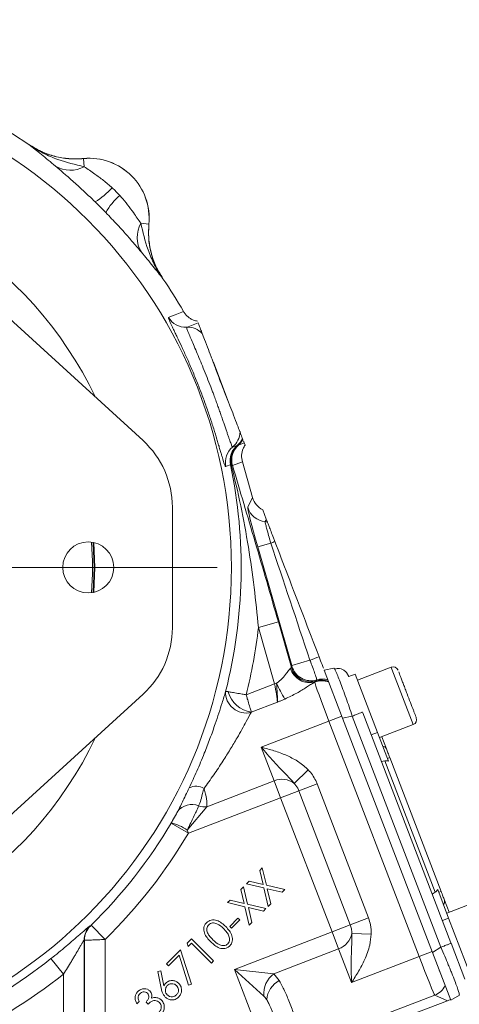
# Model space of a CAD drawing. Header units: inches. Extents: x 0.3 to 33.9, y 0.2 to 21.6.
# Tile 5 of 25: x 8.8 to 11.4, y 7.8 to 13.7. Entities that reach past the tile are written whole.
import ezdxf

# ---------------------------------------------------------------- set-up
doc = ezdxf.new("R2010")
doc.units = ezdxf.units.IN
doc.header["$MEASUREMENT"] = 0
doc.layers.add('SLD-0', color=7, linetype='Continuous', lineweight=15)
doc.styles.add('SLDTEXTSTYLE0', font='TXT', dxfattribs={"width": 0.75})
doc.dimstyles.new('SLDDIMSTYLE0', dxfattribs={"dimtxt": 0.25, "dimasz": 0.13, "dimexe": 0, "dimexo": 0.0625, "dimgap": 0.0625, "dimtad": 0, "dimtih": 1, "dimtoh": 1, "dimrnd": 1e-09, "dimzin": 12, "dimdsep": 46, "dimtxsty": 'SLDTEXTSTYLE0', "dimsah": 1, "dimcen": 0.09, "dimadec": 0, "dimazin": 3, "dimtfac": 1, "dimtofl": 0, "dimtmove": 0, "dimatfit": 3, "dimfxl": 1, "dimfrac": 2, "dimtolj": 1, "dimtzin": 12, "dimarcsym": 0})

# ---------------------------------------------------------------- blocks, each defined once
blk = doc.blocks.new('_D_2')
at = {"layer": 'SLD-0'}
for p, q in [((8.347, 9.807), (8.347, 15.7038)), ((11.7038, 8.1972), (11.7038, 15.7038)), ((8.347, 15.5788), (9.4067, 15.5788)), ((9.5463, 15.6156), (9.4956, 15.6156)), ((9.4956, 15.6156), (9.4956, 15.2188)), ((10.5045, 15.6156), (10.5553, 15.6156)), ((10.5553, 15.6156), (10.5553, 15.2188)), ((11.7038, 15.5788), (10.6441, 15.5788)), ((9.4956, 15.2188), (9.5463, 15.2188)), ((10.5553, 15.2188), (10.5045, 15.2188))]:
    blk.add_line(p, q, dxfattribs=at)
for points in [[(8.347, 15.5788), (8.477, 15.5588), (8.477, 15.5988)], [(11.7038, 15.5788), (11.5738, 15.5988), (11.5738, 15.5588)]]:
    blk.add_solid(points, dxfattribs=at)
at = {"layer": 'SLD-0', "char_height": 0.25, "attachment_point": 1, "style": 'SLDTEXTSTYLE0'}
for s, insert in [('3.36', (9.6006, 15.9887, -2.3339)), ('85.26', (9.6098, 15.541, -2.3339))]:
    blk.add_mtext(s, dxfattribs=dict(at, insert=insert))
blk = doc.blocks.new('SW_CENTERMARKSYMBOL_0')
at = {"layer": 'SLD-0', "color": 0}
for p, q in [((0, 1), (0, 2.8701)), ((0, 0), (0, 0.5)), ((-1, 0), (-2.8701, 0)), ((0, 0), (-0.5, 0)), ((0, 0), (0, -0.5)), ((0, 0), (0.5, 0)), ((1, 0), (2.8701, 0)), ((0, -1), (0, -2.8701))]:
    blk.add_line(p, q, dxfattribs=at)
blk = doc.blocks.new('SW_CENTERMARKSYMBOL_1')
at = {"layer": 'SLD-0', "color": 0}
for p, q in [((0, 1), (0, 2.635)), ((0, 0), (0, 0.5)), ((-1, 0), (-2.635, 0)), ((0, 0), (-0.5, 0)), ((0, 0), (0, -0.5)), ((0, 0), (0.5, 0)), ((1, 0), (2.635, 0)), ((0, -1), (0, -2.635))]:
    blk.add_line(p, q, dxfattribs=at)

msp = doc.modelspace()

# ---------------------------------------------------------------- linework, layer by layer
at = {"color": 7, "linetype": 'Continuous', "lineweight": 15}
for p, q in [((8.8331, 12.9953), (8.8332, 12.9956)), ((9.1626, 12.911), (9.1625, 12.9107)), ((9.1672, 12.862), (9.1625, 12.9107)), ((9.5074, 12.5218), (9.5561, 12.5171)), ((9.5561, 12.5171), (9.5564, 12.5171)), ((9.6411, 12.1878), (9.6408, 12.1877)), ((9.521, 11.2142), (8.5768, 12.0749)), ((9.7647, 11.9911), (9.7647, 11.9911)), ((10.0359, 11.4458), (9.9463, 11.6793)), ((10.13, 11.2008), (10.0959, 11.1877)), ((10.1219, 11.2219), (10.1223, 11.2209)), ((10.125, 11.2138), (10.13, 11.2008)), ((10.135, 11.1877), (10.13, 11.2008)), ((10.0959, 11.1877), (10.0899, 11.1865)), ((10.1189, 11.0872), (10.0598, 11.0645)), ((10.1806, 10.8721), (10.1189, 11.0872)), ((10.1189, 11.0872), (10.1189, 11.0872)), ((10.0526, 11.0702), (10.0478, 11.0692)), ((10.0598, 11.0645), (10.0526, 11.0702)), ((10.1516, 10.8141), (10.1806, 10.8721)), ((9.6974, 10.0884), (9.6974, 10.8148)), ((10.2632, 10.742), (10.2417, 10.7981)), ((10.2117, 10.5748), (10.2904, 10.5974)), ((10.4161, 9.8619), (10.2117, 10.5748)), ((10.3358, 10.1243), (10.2157, 10.0899)), ((10.3128, 9.7514), (10.2157, 10.0899)), ((10.3358, 10.1243), (10.4142, 9.8508)), ((10.4161, 9.8619), (10.5262, 9.8935)), ((10.4142, 9.8508), (10.4173, 9.857)), ((10.4173, 9.857), (10.4161, 9.8619)), ((10.6115, 9.8348), (10.6702, 9.8462)), ((10.7223, 9.5461), (10.6115, 9.8348)), ((11.0153, 9.8516), (10.8118, 9.7735)), ((10.7461, 9.8197), (10.7601, 9.7964)), ((10.7974, 9.8108), (10.7601, 9.7965)), ((10.7974, 9.8108), (10.9325, 9.4589)), ((10.1418, 9.6858), (10.3128, 9.7514)), ((10.3252, 9.755), (10.3128, 9.7514)), ((10.5545, 9.7615), (10.5579, 9.7638)), ((10.5579, 9.7638), (10.564, 9.769)), ((8.5768, 8.8283), (9.521, 9.689)), ((10.3298, 9.6415), (10.1729, 9.5813)), ((10.6399, 9.5276), (10.7179, 9.5575)), ((10.7223, 9.5461), (10.781, 9.5575)), ((10.7223, 9.5461), (11.2633, 8.1368)), ((10.781, 9.5575), (11.3145, 8.1676)), ((10.8439, 9.5781), (11.3751, 8.1944)), ((10.6399, 9.5276), (10.2325, 9.3712)), ((11.1836, 8.1112), (10.6399, 9.5276)), ((10.9444, 9.4281), (11.1479, 9.5062)), ((10.9325, 9.4589), (10.8952, 9.4445)), ((10.9325, 9.4589), (10.9987, 9.2865)), ((10.9584, 9.4335), (10.986, 9.3614)), ((10.3104, 9.1682), (10.2325, 9.3712)), ((10.9923, 9.3032), (11.0063, 9.3086)), ((11.0063, 9.3086), (11.3154, 8.5034)), ((10.9564, 9.2852), (10.9767, 9.2888)), ((10.9767, 9.2888), (11.2802, 8.4982)), ((10.4316, 9.1525), (10.5154, 9.2343)), ((9.905, 9.0125), (10.3104, 9.1682)), ((10.3494, 9.0667), (10.3104, 9.1682)), ((10.4589, 9.1087), (10.5685, 9.1508)), ((10.5685, 9.1508), (10.8784, 8.3434)), ((10.3494, 9.0667), (9.7938, 8.8534)), ((10.4589, 9.1087), (10.3494, 9.0667)), ((10.6593, 8.2593), (10.3494, 9.0667)), ((10.7688, 8.3014), (10.4589, 9.1087)), ((9.905, 9.0125), (9.7876, 8.8724)), ((9.6906, 8.9145), (9.6912, 8.9156)), ((9.6906, 8.9145), (9.7938, 8.8534)), ((9.7876, 8.8724), (9.7938, 8.8534)), ((10.2236, 8.6288), (10.239, 8.6441)), ((10.2434, 8.5448), (10.2236, 8.6288)), ((10.239, 8.6441), (10.2638, 8.5401)), ((10.1099, 8.5151), (10.1253, 8.5305)), ((10.1253, 8.5305), (10.1502, 8.4264)), ((10.1441, 8.5493), (10.1597, 8.5649)), ((10.2481, 8.5244), (10.1441, 8.5493)), ((10.1597, 8.5649), (10.2434, 8.5448)), ((10.2638, 8.5401), (10.3746, 8.5138)), ((10.1297, 8.4311), (10.1099, 8.5151)), ((10.2742, 8.4134), (10.2481, 8.5244)), ((10.2687, 8.5194), (10.2898, 8.429)), ((10.359, 8.4982), (10.2687, 8.5194)), ((10.3746, 8.5138), (10.359, 8.4982)), ((11.2626, 8.4873), (11.2802, 8.4982)), ((11.295, 8.5147), (11.3611, 8.3423)), ((11.3154, 8.5034), (11.3014, 8.498)), ((10.0305, 8.4356), (10.046, 8.4512)), ((10.1344, 8.4107), (10.0305, 8.4356)), ((10.046, 8.4512), (10.1297, 8.4311)), ((10.1606, 8.2998), (10.1344, 8.4107)), ((10.1502, 8.4264), (10.2609, 8.4001)), ((10.2898, 8.429), (10.2742, 8.4134)), ((11.3357, 8.4506), (11.3633, 8.3785)), ((11.5528, 8.4513), (11.3493, 8.3731)), ((10.2454, 8.3846), (10.155, 8.4058)), ((10.155, 8.4058), (10.1761, 8.3153)), ((10.2609, 8.4001), (10.2454, 8.3846)), ((9.2024, 8.2958), (9.2037, 8.2952)), ((9.2085, 8.2996), (9.2925, 8.214)), ((10.0427, 8.2929), (10.0924, 8.3426)), ((10.0537, 8.2819), (10.0427, 8.2929)), ((10.1034, 8.3316), (10.0537, 8.2819)), ((10.0924, 8.3426), (10.1034, 8.3316)), ((10.1761, 8.3153), (10.1606, 8.2998)), ((10.7688, 8.3014), (10.6593, 8.2593)), ((10.7688, 8.3014), (10.8784, 8.3434)), ((11.3611, 8.3423), (11.3238, 8.328)), ((11.3611, 8.3423), (11.4962, 7.9904)), ((10.0711, 8.0335), (10.6593, 8.2593)), ((10.6982, 8.1578), (10.6593, 8.2593)), ((10.7778, 8.2506), (10.8948, 8.2459)), ((9.1662, 8.21), (9.1662, 6.7531)), ((9.1676, 8.2094), (9.1662, 8.21)), ((9.1676, 6.7541), (9.1676, 8.2094)), ((9.2925, 8.214), (9.2925, 6.7541)), ((9.7869, 8.1921), (9.813, 8.2182)), ((9.7919, 8.1711), (9.7869, 8.1921)), ((9.8128, 8.192), (9.7919, 8.1711)), ((9.9328, 8.072), (9.8128, 8.192)), ((9.813, 8.2182), (9.946, 8.0852)), ((11.3763, 8.1913), (11.4589, 7.976)), ((9.6626, 8.0677), (9.7469, 8.1521)), ((9.7389, 8.1189), (9.6751, 8.0552)), ((9.7956, 7.9393), (9.7389, 8.1189)), ((9.7469, 8.1521), (9.8121, 7.9446)), ((10.6982, 8.1578), (10.309, 8.0084)), ((10.7762, 7.9548), (10.6982, 8.1578)), ((11.1836, 8.1112), (11.2616, 8.1411)), ((11.2633, 8.1368), (11.3145, 8.1676)), ((11.3741, 7.8482), (11.2633, 8.1368)), ((8.9667, 8.099), (9.0413, 8.0051)), ((9.6751, 8.0552), (9.6626, 8.0677)), ((9.946, 8.0852), (9.9328, 8.072)), ((10.7762, 7.9548), (11.1836, 8.1112)), ((9.0413, 6.7436), (9.0413, 8.0051)), ((9.6105, 8.0224), (9.6286, 8.0261)), ((9.6304, 7.9218), (9.6105, 8.0224)), ((9.6286, 8.0261), (9.6471, 7.9358)), ((10.249, 7.8736), (10.0711, 8.0335)), ((10.3049, 7.4245), (10.0711, 8.0335)), ((10.0711, 8.0335), (10.309, 8.0084)), ((10.309, 8.0084), (10.3409, 7.9678)), ((11.3033, 8.0234), (11.3064, 8.0246)), ((9.8121, 7.9446), (9.7956, 7.9393)), ((11.2772, 7.8795), (10.8838, 7.7285)), ((11.3538, 7.8454), (11.2772, 7.8795)), ((11.3741, 7.8482), (11.4254, 7.879)), ((11.4253, 7.8852), (11.4254, 7.879)), ((9.4979, 7.8414), (9.4843, 7.8279)), ((9.5513, 7.8258), (9.5392, 7.838)), ((11.1222, 7.7565), (11.3538, 7.8454))]:
    msp.add_line(p, q, dxfattribs=at)
at = {"color": 8, "linetype": 'Continuous', "lineweight": 15}
for p, q in [((9.2207, 10.6022), (9.2261, 10.4516)), ((9.2309, 10.4516), (9.2256, 10.6011)), ((9.2261, 10.4516), (9.2207, 10.301)), ((9.2256, 10.302), (9.2309, 10.4516)), ((11.0197, 9.8402), (11.0153, 9.8516)), ((11.1479, 9.5062), (11.0197, 9.8402))]:
    msp.add_line(p, q, dxfattribs=at)
at = {"color": 7, "linetype": 'Continuous', "lineweight": 15, "flags": 128}
for points in [[(9.6743, 11.9558), (9.6822, 11.9589), (9.7138, 11.9712), (9.7647, 11.9911)], [(9.784, 11.8964), (9.7918, 11.8994), (9.8233, 11.9116), (9.8528, 11.923)], [(10.0893, 11.1868), (10.0814, 11.1838), (10.0606, 11.1758)], [(10.0478, 11.0692), (10.0398, 11.0662), (10.0188, 11.0583)]]:
    msp.add_lwpolyline(points, dxfattribs=at)
at = {"color": 7, "linetype": 'Continuous', "lineweight": 15}
for centre, radius in [((7.097, 10.4516), 2.9561), ((9.191, 10.4516), 0.1535)]:
    msp.add_circle(centre, radius, dxfattribs=at)
for centre, radius, start, end in [((7.097, 10.4516), 3.08, 55.68866, 124.31134), ((9.197, 12.5516), 0.3607, 354.51489, 95.48511), ((9.197, 12.5516), 0.361, 354.52223, 95.47777), ((9.0835, 13.0124), 0.1722, 238.54601, 299.09696), ((9.0131, 13.0222), 0.4311, 300.49936, 318.25232), ((9.6676, 12.3677), 0.4311, 131.74768, 149.50064), ((9.6579, 12.4381), 0.1722, 150.90304, 211.45399), ((7.097, 10.4516), 3.08, 29.98951, 34.31134), ((9.7779, 12.0162), 0.12, 210.249, 272.87855), ((9.79, 11.7766), 0.12, 43.21134, 92.8827), ((9.9849, 11.2689), 0.12, 309.1173, 358.78866), ((9.157, 10.8148), 0.5404, 360, 47.64894), ((10.0135, 11.2797), 0.1199, 309.21304, 333.15031), ((10.0138, 11.2799), 0.1205, 309.1711, 332.67567), ((10.0167, 11.2778), 0.1199, 311.32986, 331.67905), ((10.1363, 11.0827), 0.12, 129.12145, 191.751), ((10.1652, 11.0938), 0.12, 129.22201, 191.84203), ((10.1683, 11.0972), 0.1188, 131.26663, 193.13557), ((10.1752, 11.0976), 0.12, 131.33939, 196.01517), ((7.097, 10.4516), 3.0147, 345.6908, 11.82155), ((10.267, 10.8474), 0.1201, 196.09254, 265.05067), ((10.2463, 10.608), 0.1201, 78.91028, 85.05528), ((7.097, 10.4516), 2.1191, 355.8802, 4.1198), ((9.189, 13.3784), 2.9912, 291.60605, 292.11315), ((9.157, 10.0884), 0.5404, 312.35106, 360), ((7.097, 10.4516), 3.1396, 345.88174, 353.38419), ((1.1178, 34.3859), 26.2373, 291.01358, 291.14151), ((10.5238, 9.8781), 0.1193, 195.79861, 286.60861), ((10.5296, 9.8841), 0.1201, 196.09232, 286.64541), ((10.5327, 9.8903), 0.1201, 196.09234, 286.5435), ((11.0268, 9.8218), 0.032, 21, 111), ((10.5984, 9.654), 0.1201, 71.13229, 106.65746), ((10.6011, 9.6601), 0.1201, 73.97663, 106.55614), ((10.9589, 10.0263), 0.6893, 203.17767, 212.0691), ((10.5973, 9.6489), 0.1205, 69.48445, 110.81861), ((10.5973, 9.6503), 0.1201, 69.6509, 109.14293), ((10.1416, 9.6998), 0.1236, 176.87311, 284.04323), ((10.1956, 9.7462), 0.1665, 194.53899, 262.18954), ((11.1364, 9.5361), 0.032, 291, 21), ((10.9611, 9.35), 0.0274, 24.59171, 84.20844), ((9.8399, 9.0431), 0.0929, 58.72936, 116.03549), ((10.3574, 9.0548), 0.1227, 52.76509, 112.50066), ((9.8136, 8.9209), 0.1053, 66.38124, 143.15773), ((9.8913, 9.1277), 0.116, 252.15767, 276.77717), ((7.097, 10.4516), 3.0148, 314.45642, 329.34743), ((9.6258, 8.6407), 0.2826, 55.06819, 76.60235), ((7.097, 10.4516), 3.1348, 314.45642, 329.34743), ((11.3095, 8.4424), 0.0274, 317.79156, 17.40829), ((9.2863, 8.2099), 0.1201, 134.35163, 179.96957), ((9.2877, 8.2093), 0.1201, 134.36203, 179.96958), ((10.6573, 8.2735), 0.1227, 289.49934, 349.23491), ((7.097, 10.4516), 3.0051, 280.42964, 308.47505), ((7.097, 10.4516), 3.125, 280.42964, 308.47505), ((10.3946, 7.8895), 0.1465, 125.75158, 186.24842), ((10.4133, 7.8381), 0.1486, 119.15676, 174.47758), ((11.234, 7.9915), 0.1201, 291.07718, 332.40578)]:
    msp.add_arc(centre, radius, start, end, dxfattribs=at)
at = {"color": 8, "linetype": 'Continuous', "lineweight": 15}
for start, end in [(25.58631, 154.41369), (205.58631, 334.41369)]:
    msp.add_arc((7.097, 10.4516), 2.3701, start, end, dxfattribs=at)
at = {"color": 7, "linetype": 'Continuous', "lineweight": 15}
for centre, major_axis, ratio, start_param, end_param in [((10.296, 10.9053), (0.0536, 0.1075), 0.998667, 2.313226, 3.135775), ((10.2197, 10.5779), (-0.0678, 0.2364), 0.034788, 0.037954, 1.573844), ((9.5066, 9.3221), (1.6238, 3.4426), 0.022792, 5.143714, 5.148273), ((10.5915, 9.6851), (-0.8719, 2.6055), 0.001529, 4.791942, 5.069611), ((10.3, 9.7961), (0.1142, 0.0552), 0.066735, 5.948058, 6.236783), ((10.3981, 9.6204), (1.6238, 3.4426), 0.022792, 4.766336, 4.768116), ((10.3046, 9.7483), (-0.0243, 0.1246), 0.068016, 3.669468, 4.724347), ((10.6441, 9.5292), (-0.0896, 0.2334), 0.018159, 0.088281, 1.570796), ((10.9861, 9.2441), (-0.0164, 0.0428), 0.916331, 5.584963, 6.108652), ((11.2572, 8.5378), (-0.0164, 0.0428), 0.916331, 3.316126, 3.839815), ((11.1878, 8.1128), (-0.0896, 0.2334), 0.018159, 1.570796, 3.106686), ((11.3107, 7.9574), (0.1098, -0.0489), 0.998783, 5.498396, 5.665141)]:
    msp.add_ellipse(centre, major_axis=major_axis, ratio=ratio, start_param=start_param, end_param=end_param, dxfattribs=at)
for points, knots in [([(8.9937, 12.8656), (8.9648, 12.8896), (8.9213, 12.926), (8.8708, 12.9661), (8.8458, 12.9856), (8.8332, 12.9952), (8.8331, 12.9953)], [0, 0, 0, 0, 0.493398, 0.745029, 0.997453, 1, 1, 1, 1]), ([(8.8331, 12.9953), (8.8333, 12.9952), (8.861, 12.9758), (8.9177, 12.9421), (9.0293, 12.8946), (9.1136, 12.8747), (9.1672, 12.862)], [0, 0, 0, 0, 0.00233, 0.278135, 0.541057, 1, 1, 1, 1]), ([(8.8331, 12.9953), (8.8345, 12.9944), (8.8587, 12.9779), (8.9096, 12.9498), (8.9897, 12.9219), (9.0753, 12.9067), (9.1332, 12.9093), (9.1625, 12.9107)], [0, 0, 0, 0, 0.014322, 0.253699, 0.500028, 0.74622, 1, 1, 1, 1]), ([(8.8332, 12.9956), (8.8575, 12.9807), (8.9069, 12.9505), (8.9891, 12.9225), (9.0753, 12.907), (9.1332, 12.9096), (9.1626, 12.911)], [0, 0, 0, 0, 0.246215, 0.500001, 0.746214, 1, 1, 1, 1]), ([(9.2319, 12.6507), (9.2272, 12.6553), (9.201, 12.6808), (9.1522, 12.7267), (9.0917, 12.7812), (9.0373, 12.8286), (9.0083, 12.8531), (8.9937, 12.8656)], [0, 0, 0, 0, 0.054789, 0.306864, 0.566571, 0.779999, 1, 1, 1, 1]), ([(9.1672, 12.862), (9.1878, 12.8478), (9.2237, 12.8231), (9.2835, 12.7797), (9.3175, 12.7501), (9.3347, 12.7351)], [0, 0, 0, 0, 0.398876, 0.694912, 1, 1, 1, 1]), ([(9.3806, 12.6893), (9.3837, 12.6859), (9.4002, 12.6676), (9.4286, 12.6329), (9.4695, 12.5771), (9.4933, 12.5424), (9.5074, 12.5218)], [0, 0, 0, 0, 0.0616032, 0.3284686, 0.6011933, 1, 1, 1, 1]), ([(9.511, 12.3482), (9.4989, 12.3624), (9.4744, 12.3913), (9.4259, 12.4471), (9.3667, 12.513), (9.32, 12.5617), (9.2962, 12.5865)], [0, 0, 0, 0, 0.21336, 0.43352, 0.711269, 1, 1, 1, 1]), ([(9.5074, 12.5218), (9.5201, 12.4682), (9.54, 12.3838), (9.5876, 12.2723), (9.6212, 12.2156), (9.6406, 12.1879), (9.6408, 12.1877)], [0, 0, 0, 0, 0.458943, 0.721865, 0.99767, 1, 1, 1, 1]), ([(9.5561, 12.5171), (9.5548, 12.4894), (9.552, 12.4332), (9.5664, 12.3485), (9.594, 12.2644), (9.625, 12.2135), (9.6408, 12.1877)], [0, 0, 0, 0, 0.239385, 0.485722, 0.738731, 1, 1, 1, 1]), ([(9.5564, 12.5171), (9.5551, 12.4886), (9.5524, 12.4308), (9.5675, 12.3453), (9.5955, 12.2623), (9.6257, 12.2129), (9.6411, 12.1878)], [0, 0, 0, 0, 0.246215, 0.500001, 0.746214, 1, 1, 1, 1]), ([(9.6408, 12.1877), (9.6407, 12.1878), (9.631, 12.2003), (9.6115, 12.2254), (9.5714, 12.2758), (9.535, 12.3194), (9.511, 12.3482)], [0, 0, 0, 0, 0.002547, 0.254971, 0.506602, 1, 1, 1, 1]), ([(9.7647, 11.9911), (9.7683, 11.9855), (9.7756, 11.9741), (9.7899, 11.9598), (9.8064, 11.9478), (9.8223, 11.94), (9.8367, 11.9351), (9.8449, 11.9335), (9.849, 11.9327)], [0, 0, 0, 0, 0.188109, 0.381674, 0.569783, 0.763343, 0.881025, 1, 1, 1, 1]), ([(10.0188, 11.0583), (10.018, 11.0587), (10.0167, 11.0593), (10.0136, 11.0662), (10.0102, 11.0752), (10.0061, 11.0877), (10.0013, 11.1033), (9.9957, 11.1218), (9.9895, 11.1431), (9.9824, 11.1674), (9.9745, 11.194), (9.9631, 11.2323), (9.9501, 11.2746), (9.9355, 11.3201), (9.9201, 11.367), (9.9032, 11.416), (9.885, 11.4661), (9.8661, 11.5165), (9.8463, 11.5669), (9.8261, 11.6161), (9.8058, 11.6643), (9.7855, 11.7103), (9.7661, 11.7529), (9.7475, 11.7931), (9.7302, 11.8294), (9.7151, 11.861), (9.7048, 11.8823), (9.6959, 11.901), (9.6883, 11.9173), (9.6821, 11.9308), (9.6776, 11.9414), (9.6747, 11.9492), (9.6734, 11.9544), (9.674, 11.9553), (9.6743, 11.9558)], [0, 0, 0, 0, 0.038352, 0.065163, 0.092151, 0.119698, 0.147439, 0.17404, 0.20082, 0.228167, 0.255712, 0.281779, 0.334795, 0.361817, 0.38752, 0.439844, 0.466538, 0.492313, 0.544823, 0.571628, 0.597671, 0.650711, 0.677768, 0.703965, 0.757251, 0.784397, 0.810788, 0.837354, 0.864468, 0.891769, 0.918378, 0.945161, 0.972487, 1, 1, 1, 1]), ([(9.8528, 11.923), (9.8531, 11.922), (9.8542, 11.9192), (9.8567, 11.9126), (9.8612, 11.9011), (9.8667, 11.8868), (9.8738, 11.8681), (9.8774, 11.8587)], [0, 0, 0, 0, 0.114153, 0.342459, 0.570778, 0.785343, 1, 1, 1, 1]), ([(10.0606, 11.1758), (10.0605, 11.1758), (10.06, 11.1757), (10.0587, 11.177), (10.0562, 11.1816), (10.0529, 11.1893), (10.0488, 11.1999), (10.044, 11.2131), (10.0385, 11.2288), (10.0321, 11.2473), (10.025, 11.2681), (10.0173, 11.2909), (10.0089, 11.3154), (9.9997, 11.3421), (9.99, 11.37), (9.9799, 11.3987), (9.9695, 11.4278), (9.9585, 11.4582), (9.9478, 11.487), (9.9377, 11.5139), (9.9243, 11.5491), (9.9063, 11.5953), (9.8841, 11.6503), (9.8626, 11.7023), (9.8424, 11.75), (9.824, 11.7931), (9.8079, 11.8305), (9.7951, 11.8611), (9.787, 11.8816), (9.7832, 11.8937), (9.7837, 11.8955), (9.784, 11.8964)], [0, 0, 0, 0, 0.00661, 0.034749, 0.063103, 0.092135, 0.121404, 0.149356, 0.177519, 0.206351, 0.235415, 0.263129, 0.291052, 0.319647, 0.348479, 0.375161, 0.402042, 0.429555, 0.457291, 0.478684, 0.500183, 0.549548, 0.600254, 0.64907, 0.699127, 0.74959, 0.801361, 0.854896, 0.909969, 0.954549, 1, 1, 1, 1]), ([(9.8774, 11.8587), (9.8798, 11.8525), (9.8846, 11.8401), (9.9055, 11.7856), (9.9263, 11.7315), (9.9395, 11.697), (9.9447, 11.6834), (9.9463, 11.6793)], [0, 0, 0, 0, 0.322606, 0.642639, 0.869131, 0.960935, 1, 1, 1, 1]), ([(9.9463, 11.6793), (9.9508, 11.6669), (9.9642, 11.6302), (9.9841, 11.5774), (10.0102, 11.5099), (10.0252, 11.4725), (10.0359, 11.4458)], [0, 0, 0, 0, 0.169371, 0.500138, 0.642092, 1, 1, 1, 1]), ([(10.0359, 11.4458), (10.0387, 11.4385), (10.0497, 11.4098), (10.0691, 11.3594), (10.0901, 11.3048), (10.1017, 11.2744), (10.104, 11.2684), (10.1048, 11.2663)], [0, 0, 0, 0, 0.070467, 0.277117, 0.56329, 0.852377, 1, 1, 1, 1]), ([(10.1048, 11.2663), (10.1069, 11.2609), (10.1146, 11.2409), (10.118, 11.232), (10.1205, 11.2255)], [0, 0, 0, 0, 0.273569, 1, 1, 1, 1]), ([(10.0899, 11.1865), (10.0898, 11.1866), (10.0895, 11.1868), (10.0894, 11.1868), (10.0893, 11.1868)], [0, 0, 0, 0, 0.44896, 1, 1, 1, 1]), ([(10.135, 11.1877), (10.1309, 11.1808), (10.1199, 11.1623), (10.1116, 11.1271), (10.1165, 11.1005), (10.1189, 11.0872)], [0, 0, 0, 0, 0.230653, 0.615325, 1, 1, 1, 1]), ([(10.2157, 10.0899), (10.2077, 10.1707), (10.1915, 10.3326), (10.1559, 10.577), (10.1113, 10.8235), (10.0722, 10.9879), (10.0526, 11.0702)], [0, 0, 0, 0, 0.243652, 0.488293, 0.743873, 1, 1, 1, 1]), ([(10.0598, 11.0645), (10.0824, 10.9884), (10.1277, 10.8361), (10.1963, 10.6038), (10.2659, 10.3667), (10.3124, 10.2053), (10.3358, 10.1243)], [0, 0, 0, 0, 0.247523, 0.495355, 0.746644, 1, 1, 1, 1]), ([(10.2904, 10.5974), (10.2878, 10.6062), (10.2811, 10.6292), (10.2722, 10.661), (10.264, 10.6917), (10.2583, 10.715), (10.2564, 10.7258), (10.2566, 10.7273), (10.2567, 10.7277)], [0, 0, 0, 0, 0.1337925, 0.3499936, 0.507744, 0.714733, 0.929626, 1, 1, 1, 1]), ([(10.2632, 10.742), (10.2642, 10.7394), (10.2662, 10.7342), (10.2684, 10.7287), (10.2694, 10.7259)], [0, 0, 0, 0, 0.499999, 1, 1, 1, 1]), ([(10.2694, 10.7259), (10.2702, 10.7239), (10.2717, 10.7199), (10.28, 10.6984), (10.2917, 10.6679), (10.3041, 10.6357), (10.312, 10.615), (10.315, 10.6073)], [0, 0, 0, 0, 0.215697, 0.431707, 0.649625, 0.869325, 1, 1, 1, 1]), ([(10.315, 10.6073), (10.3407, 10.5402), (10.3979, 10.3912), (10.4866, 10.1603), (10.5494, 9.9964), (10.5809, 9.9145)], [0, 0, 0, 0, 0.2906892, 0.6453313, 1, 1, 1, 1]), ([(10.5669, 9.7752), (10.5669, 9.7761), (10.5668, 9.7786), (10.5628, 9.792), (10.5553, 9.8144), (10.545, 9.8435), (10.534, 9.873), (10.5276, 9.8897), (10.5262, 9.8935)], [0, 0, 0, 0, 0.1436665, 0.3625582, 0.4995778, 0.7184856, 0.9373924, 1, 1, 1, 1]), ([(10.5809, 9.9145), (10.587, 9.8987), (10.5966, 9.8737), (10.6046, 9.8528), (10.6076, 9.8451)], [0, 0, 0, 0, 0.633515, 1, 1, 1, 1]), ([(10.3252, 9.755), (10.3369, 9.7641), (10.361, 9.7827), (10.3834, 9.8135), (10.397, 9.8324), (10.4047, 9.8418), (10.4075, 9.8443), (10.409, 9.8457)], [0, 0, 0, 0, 0.287489, 0.585556, 0.818707, 0.895758, 1, 1, 1, 1]), ([(10.6702, 9.8462), (10.6711, 9.8462), (10.6721, 9.8462), (10.6749, 9.8406), (10.6751, 9.8402)], [0, 0, 0, 0, 0.929336, 1, 1, 1, 1]), ([(10.7462, 9.8198), (10.7413, 9.8246), (10.7314, 9.8344), (10.7132, 9.8424), (10.694, 9.8452), (10.6813, 9.8421), (10.675, 9.8406)], [0, 0, 0, 0, 0.24674, 0.496303, 0.747818, 1, 1, 1, 1]), ([(11.1662, 9.5478), (11.1662, 9.5477), (11.1669, 9.5459), (11.1651, 9.5506), (11.162, 9.5587), (11.1562, 9.5737), (11.1467, 9.5985), (11.1316, 9.638), (11.114, 9.6837), (11.0997, 9.7209), (11.089, 9.7489), (11.0792, 9.7743), (11.0683, 9.8029), (11.0634, 9.8155), (11.0603, 9.8237)], [0, 0, 0, 0, 0.003712, 0.076658, 0.151153, 0.225647, 0.298594, 0.434102, 0.56961, 0.642556, 0.717051, 0.791545, 0.864492, 1, 1, 1, 1]), ([(10.3298, 9.6415), (10.3298, 9.6416), (10.3299, 9.6419), (10.3301, 9.6445), (10.3303, 9.6502), (10.3304, 9.6667), (10.3288, 9.6969), (10.3261, 9.7314), (10.3253, 9.751), (10.3252, 9.755)], [0, 0, 0, 0, 0.004059, 0.014675, 0.106497, 0.221319, 0.565606, 0.911316, 1, 1, 1, 1]), ([(10.5545, 9.7615), (10.5532, 9.7608), (10.5461, 9.7569), (10.5302, 9.747), (10.4967, 9.7256), (10.4459, 9.6938), (10.3991, 9.6718), (10.3747, 9.6603)], [0, 0, 0, 0, 0.032936, 0.182594, 0.33832, 0.655699, 1, 1, 1, 1]), ([(9.7991, 9.1266), (9.8145, 9.1595), (9.8456, 9.2264), (9.8877, 9.327), (9.9248, 9.4232), (9.9539, 9.5051), (9.9779, 9.5771), (9.9999, 9.6467), (10.0115, 9.6845), (10.0182, 9.7065)], [0, 0, 0, 0, 0.1662748, 0.3377272, 0.4772299, 0.6206946, 0.7305279, 0.8433279, 1, 1, 1, 1]), ([(10.0182, 9.7065), (10.0204, 9.7064), (10.0232, 9.7064), (10.0326, 9.7047), (10.0344, 9.7044)], [0, 0, 0, 0, 0.809719, 1, 1, 1, 1]), ([(10.1418, 9.6858), (10.1416, 9.6858), (10.1375, 9.6865), (10.1293, 9.6879), (10.1162, 9.6902), (10.0939, 9.694), (10.0743, 9.6974), (10.0512, 9.7015), (10.042, 9.7031), (10.0344, 9.7044)], [0, 0, 0, 0, 0.003431, 0.096774, 0.189235, 0.309144, 0.628419, 0.693583, 1, 1, 1, 1]), ([(10.1418, 9.6858), (10.1418, 9.6856), (10.143, 9.6816), (10.1454, 9.6736), (10.1492, 9.6609), (10.1557, 9.6392), (10.1614, 9.6201), (10.168, 9.5976), (10.1707, 9.5887), (10.1729, 9.5813)], [0, 0, 0, 0, 0.0034304, 0.0967701, 0.1892275, 0.3086031, 0.627922, 0.6935814, 1, 1, 1, 1]), ([(10.3747, 9.6603), (10.373, 9.6595), (10.3648, 9.656), (10.3512, 9.6504), (10.3381, 9.6449), (10.3314, 9.6421), (10.33, 9.6416), (10.3298, 9.6415)], [0, 0, 0, 0, 0.113147, 0.55018, 0.907441, 0.987255, 1, 1, 1, 1]), ([(10.1716, 9.5798), (10.1623, 9.5623), (10.1388, 9.5182), (10.0948, 9.4386), (10.0466, 9.3576), (9.9993, 9.2825), (9.9462, 9.203), (9.9076, 9.1495), (9.8881, 9.1225)], [0, 0, 0, 0, 0.14188, 0.356834, 0.500225, 0.646485, 0.821608, 1, 1, 1, 1]), ([(10.1729, 9.5813), (10.1728, 9.5812), (10.1723, 9.5807), (10.1719, 9.5802), (10.1716, 9.5798)], [0, 0, 0, 0, 0.209807, 1, 1, 1, 1]), ([(10.4316, 9.1525), (10.4305, 9.1539), (10.4047, 9.1856), (10.3493, 9.2379), (10.2835, 9.3113), (10.2447, 9.3569), (10.2326, 9.371), (10.2325, 9.3712)], [0, 0, 0, 0, 0.018902, 0.426946, 0.821584, 0.997921, 1, 1, 1, 1]), ([(10.2325, 9.3712), (10.2327, 9.3711), (10.2456, 9.3676), (10.2714, 9.3605), (10.322, 9.3456), (10.3831, 9.324), (10.4513, 9.2886), (10.4938, 9.256), (10.5135, 9.2362), (10.5154, 9.2343)], [0, 0, 0, 0, 0.001933, 0.126805, 0.251622, 0.499636, 0.737052, 0.973799, 1, 1, 1, 1]), ([(10.5154, 9.2343), (10.5176, 9.2319), (10.5379, 9.2106), (10.5561, 9.1818), (10.5672, 9.1541), (10.5685, 9.1508)], [0, 0, 0, 0, 0.096771, 0.892035, 1, 1, 1, 1]), ([(9.7293, 8.984), (9.731, 8.9872), (9.7397, 9.0047), (9.755, 9.0355), (9.7772, 9.0807), (9.7917, 9.1111), (9.7991, 9.1266)], [0, 0, 0, 0, 0.086595, 0.463628, 0.727497, 1, 1, 1, 1]), ([(9.8881, 9.1225), (9.8826, 9.102), (9.8728, 9.0651), (9.8632, 9.0339), (9.857, 9.0201), (9.8557, 9.0173)], [0, 0, 0, 0, 0.498998, 0.899108, 1, 1, 1, 1]), ([(9.8881, 9.1225), (9.8884, 9.1215), (9.8954, 9.0988), (9.9069, 9.057), (9.9056, 9.0272), (9.905, 9.0125)], [0, 0, 0, 0, 0.023642, 0.518923, 1, 1, 1, 1]), ([(10.4589, 9.1087), (10.4582, 9.1105), (10.4524, 9.1251), (10.4432, 9.1402), (10.4327, 9.1513), (10.4316, 9.1525)], [0, 0, 0, 0, 0.112705, 0.906271, 1, 1, 1, 1]), ([(9.8557, 9.0173), (9.8507, 9.0062), (9.8377, 8.9774), (9.8131, 8.9251), (9.7945, 8.8868), (9.7876, 8.8724)], [0, 0, 0, 0, 0.281747, 0.729864, 1, 1, 1, 1]), ([(9.6912, 8.9156), (9.6917, 8.9164), (9.6943, 8.9209), (9.7051, 8.9394), (9.7176, 8.9617), (9.7269, 8.9793), (9.729, 8.9833), (9.7293, 8.984)], [0, 0, 0, 0, 0.033201, 0.184022, 0.765509, 0.963391, 1, 1, 1, 1]), ([(8.9667, 8.099), (8.9821, 8.1113), (9.0133, 8.1363), (9.0585, 8.1739), (9.1017, 8.2108), (9.1294, 8.2348), (9.1571, 8.2589), (9.1813, 8.2801), (9.199, 8.2946), (9.2015, 8.2955), (9.2024, 8.2958)], [0, 0, 0, 0, 0.13871, 0.281087, 0.424239, 0.572471, 0.589227, 0.767508, 0.917603, 1, 1, 1, 1]), ([(9.2037, 8.2952), (9.2037, 8.2952), (9.2038, 8.2952), (9.2042, 8.2956), (9.2051, 8.2964), (9.2066, 8.2977), (9.2078, 8.2989), (9.2085, 8.2996)], [0, 0, 0, 0, 0.100164, 0.247152, 0.426835, 0.662426, 1, 1, 1, 1]), ([(9.9284, 8.2005), (9.9208, 8.2084), (9.9056, 8.2243), (9.8884, 8.2529), (9.8853, 8.2813), (9.8924, 8.3024), (9.8996, 8.3108), (9.9032, 8.315)], [0, 0, 0, 0, 0.2510843, 0.5012011, 0.7496052, 0.8747881, 1, 1, 1, 1]), ([(9.9032, 8.315), (9.9074, 8.3187), (9.9158, 8.3259), (9.9371, 8.3332), (9.9656, 8.3303), (9.995, 8.3141), (10.0111, 8.2989), (10.0191, 8.2913)], [0, 0, 0, 0, 0.125197, 0.25039, 0.498891, 0.749035, 1, 1, 1, 1]), ([(9.9163, 8.3028), (9.9136, 8.2994), (9.9081, 8.2926), (9.9038, 8.2754), (9.9082, 8.2532), (9.9232, 8.2316), (9.9352, 8.2191), (9.9412, 8.2128)], [0, 0, 0, 0, 0.125039, 0.250241, 0.498608, 0.748933, 1, 1, 1, 1]), ([(10.0069, 8.2785), (9.994, 8.2905), (9.9746, 8.3084), (9.9438, 8.3152), (9.9266, 8.311), (9.9197, 8.3055), (9.9163, 8.3028)], [0, 0, 0, 0, 0.500267, 0.749282, 0.874749, 1, 1, 1, 1]), ([(10.0191, 8.2913), (10.0267, 8.2832), (10.0419, 8.2671), (10.0583, 8.2378), (10.0609, 8.2093), (10.0537, 8.188), (10.0465, 8.1796), (10.0429, 8.1754)], [0, 0, 0, 0, 0.250977, 0.5011, 0.749604, 0.874805, 1, 1, 1, 1]), ([(10.7778, 8.2506), (10.7776, 8.2601), (10.7771, 8.2775), (10.7714, 8.294), (10.7688, 8.3014)], [0, 0, 0, 0, 0.549886, 1, 1, 1, 1]), ([(10.8784, 8.3434), (10.8831, 8.3296), (10.8937, 8.298), (10.8944, 8.2646), (10.8948, 8.2459)], [0, 0, 0, 0, 0.438478, 1, 1, 1, 1]), ([(10.0362, 8.2394), (10.0315, 8.2473), (10.0233, 8.2615), (10.0119, 8.2733), (10.0069, 8.2785)], [0, 0, 0, 0, 0.55962, 1, 1, 1, 1]), ([(10.0313, 8.1878), (10.0344, 8.192), (10.0408, 8.2002), (10.0439, 8.2192), (10.0391, 8.2317), (10.0362, 8.2394)], [0, 0, 0, 0, 0.280056, 0.56055, 1, 1, 1, 1]), ([(10.7762, 7.9548), (10.7762, 7.955), (10.7757, 7.9712), (10.7749, 8.0028), (10.774, 8.0615), (10.7746, 8.1296), (10.7789, 8.1949), (10.7781, 8.2355), (10.7778, 8.2506)], [0, 0, 0, 0, 0.002077, 0.154904, 0.303194, 0.57336, 0.842251, 1, 1, 1, 1]), ([(10.8948, 8.2459), (10.8926, 8.2241), (10.8874, 8.1711), (10.8591, 8.096), (10.8256, 8.0337), (10.7979, 7.9888), (10.7835, 7.9663), (10.7763, 7.955), (10.7762, 7.9548)], [0, 0, 0, 0, 0.206019, 0.500319, 0.748356, 0.873184, 0.998067, 1, 1, 1, 1]), ([(9.1662, 8.21), (9.1658, 8.2096), (9.165, 8.2091), (9.1615, 8.2039), (9.1581, 8.1984), (9.153, 8.1899), (9.1458, 8.1776), (9.1356, 8.1601), (9.1248, 8.1416), (9.1136, 8.1226), (9.1019, 8.1029), (9.0862, 8.0768), (9.0661, 8.044), (9.0496, 8.0181), (9.0413, 8.0051)], [0, 0, 0, 0, 0.062031, 0.108455, 0.156522, 0.184681, 0.267526, 0.352658, 0.433762, 0.515532, 0.598872, 0.68259, 0.840369, 1, 1, 1, 1]), ([(9.2925, 8.214), (9.2784, 8.2135), (9.2592, 8.2127), (9.2282, 8.2116), (9.2021, 8.2106), (9.1804, 8.2098), (9.1698, 8.2094), (9.1682, 8.2094), (9.1676, 8.2094)], [0, 0, 0, 0, 0.219589, 0.30026, 0.526683, 0.716332, 0.883009, 1, 1, 1, 1]), ([(10.0429, 8.1754), (10.0387, 8.1718), (10.0303, 8.1646), (10.0092, 8.1574), (9.9808, 8.1607), (9.9522, 8.1778), (9.9363, 8.1929), (9.9284, 8.2005)], [0, 0, 0, 0, 0.125198, 0.250356, 0.49878, 0.748956, 1, 1, 1, 1]), ([(9.9412, 8.2128), (9.9539, 8.2003), (9.9728, 8.1817), (10.0038, 8.1754), (10.021, 8.1796), (10.0279, 8.1851), (10.0313, 8.1878)], [0, 0, 0, 0, 0.500415, 0.74925, 0.874697, 1, 1, 1, 1]), ([(9.6471, 7.9358), (9.6488, 7.939), (9.6519, 7.9448), (9.6563, 7.9497), (9.6582, 7.9518)], [0, 0, 0, 0, 0.560021, 1, 1, 1, 1]), ([(9.6667, 7.937), (9.6631, 7.9324), (9.6558, 7.9231), (9.6543, 7.9064), (9.6579, 7.8916), (9.6638, 7.8846), (9.6668, 7.881)], [0, 0, 0, 0, 0.279575, 0.559383, 0.779633, 1, 1, 1, 1]), ([(9.6582, 7.9518), (9.6647, 7.9568), (9.6775, 7.9668), (9.7009, 7.9682), (9.7212, 7.9626), (9.7309, 7.9543), (9.7357, 7.9501)], [0, 0, 0, 0, 0.27937, 0.559054, 0.779411, 1, 1, 1, 1]), ([(9.7227, 7.9369), (9.718, 7.9406), (9.7088, 7.9479), (9.6921, 7.9493), (9.6773, 7.9459), (9.6702, 7.9399), (9.6667, 7.937)], [0, 0, 0, 0, 0.279571, 0.559355, 0.779606, 1, 1, 1, 1]), ([(9.7227, 7.881), (9.7263, 7.8857), (9.7336, 7.8949), (9.735, 7.9116), (9.7315, 7.9264), (9.7256, 7.9334), (9.7227, 7.9369)], [0, 0, 0, 0, 0.279558, 0.559314, 0.779572, 1, 1, 1, 1]), ([(9.7357, 7.9501), (9.7411, 7.9433), (9.752, 7.9298), (9.7541, 7.9049), (9.748, 7.8833), (9.7394, 7.8728), (9.7351, 7.8676)], [0, 0, 0, 0, 0.279631, 0.558972, 0.779504, 1, 1, 1, 1]), ([(10.3409, 7.9678), (10.3491, 7.9533), (10.3674, 7.9205), (10.3909, 7.8654), (10.4157, 7.8028), (10.439, 7.7385), (10.4551, 7.6852), (10.4603, 7.6595), (10.4614, 7.6539)], [0, 0, 0, 0, 0.171275, 0.384256, 0.500237, 0.720192, 0.938779, 1, 1, 1, 1]), ([(9.4843, 7.8279), (9.4808, 7.8344), (9.4736, 7.8476), (9.4722, 7.8688), (9.4777, 7.8876), (9.4853, 7.8965), (9.4891, 7.901)], [0, 0, 0, 0, 0.28035, 0.559759, 0.779807, 1, 1, 1, 1]), ([(9.4891, 7.901), (9.495, 7.9058), (9.5069, 7.9152), (9.5281, 7.9194), (9.5476, 7.9159), (9.5571, 7.9086), (9.5618, 7.9049)], [0, 0, 0, 0, 0.27999, 0.559792, 0.780057, 1, 1, 1, 1]), ([(9.5021, 7.8881), (9.4991, 7.8844), (9.493, 7.8771), (9.4906, 7.8597), (9.4951, 7.8484), (9.4979, 7.8414)], [0, 0, 0, 0, 0.280102, 0.559646, 1, 1, 1, 1]), ([(9.5478, 7.8911), (9.5439, 7.894), (9.5361, 7.8997), (9.5223, 7.8996), (9.5105, 7.8956), (9.5049, 7.8906), (9.5021, 7.8881)], [0, 0, 0, 0, 0.278715, 0.558557, 0.779117, 1, 1, 1, 1]), ([(9.5392, 7.838), (9.5428, 7.8422), (9.5502, 7.8507), (9.5559, 7.8654), (9.5558, 7.8804), (9.5505, 7.8876), (9.5478, 7.8911)], [0, 0, 0, 0, 0.280954, 0.561444, 0.780861, 1, 1, 1, 1]), ([(9.5618, 7.9049), (9.5647, 7.9015), (9.5705, 7.8947), (9.5751, 7.8789), (9.5731, 7.8675), (9.5719, 7.8606)], [0, 0, 0, 0, 0.2803484, 0.5604513, 1, 1, 1, 1]), ([(9.6541, 7.868), (9.6476, 7.8771), (9.6359, 7.8935), (9.6321, 7.9131), (9.6304, 7.9218)], [0, 0, 0, 0, 0.558198, 1, 1, 1, 1]), ([(9.6668, 7.881), (9.6714, 7.8774), (9.6806, 7.8701), (9.6973, 7.8687), (9.7121, 7.8722), (9.7191, 7.8781), (9.7227, 7.881)], [0, 0, 0, 0, 0.2795579, 0.5593143, 0.7795718, 1, 1, 1, 1]), ([(9.6193, 7.8357), (9.6156, 7.8387), (9.608, 7.8447), (9.5935, 7.8476), (9.5724, 7.8444), (9.56, 7.8335), (9.5513, 7.8258)], [0, 0, 0, 0, 0.186649, 0.373504, 0.560266, 1, 1, 1, 1]), ([(9.5719, 7.8606), (9.5768, 7.8623), (9.5856, 7.8655), (9.5949, 7.8651), (9.599, 7.8649)], [0, 0, 0, 0, 0.559801, 1, 1, 1, 1]), ([(9.599, 7.8649), (9.6058, 7.8637), (9.6179, 7.8615), (9.6272, 7.8535), (9.6313, 7.8499)], [0, 0, 0, 0, 0.559483, 1, 1, 1, 1]), ([(9.6163, 7.7747), (9.6205, 7.7796), (9.6289, 7.7894), (9.6319, 7.8075), (9.6289, 7.824), (9.6225, 7.8318), (9.6193, 7.8357)], [0, 0, 0, 0, 0.280306, 0.559661, 0.779905, 1, 1, 1, 1]), ([(9.6313, 7.8499), (9.6369, 7.8425), (9.648, 7.8277), (9.6503, 7.8011), (9.6432, 7.7782), (9.6338, 7.7671), (9.6291, 7.7616)], [0, 0, 0, 0, 0.279433, 0.558897, 0.77933, 1, 1, 1, 1]), ([(9.7351, 7.8676), (9.7284, 7.8623), (9.715, 7.8519), (9.6907, 7.8493), (9.6695, 7.8553), (9.6592, 7.8637), (9.6541, 7.868)], [0, 0, 0, 0, 0.2796958, 0.5590576, 0.7795415, 1, 1, 1, 1]), ([(10.2654, 7.8524), (10.2651, 7.8529), (10.2602, 7.8611), (10.2544, 7.8675), (10.249, 7.8736)], [0, 0, 0, 0, 0.06696, 1, 1, 1, 1]), ([(10.3281, 7.6891), (10.3275, 7.6921), (10.3245, 7.7065), (10.3158, 7.7346), (10.3042, 7.7667), (10.2915, 7.7986), (10.2799, 7.8261), (10.2697, 7.8446), (10.2654, 7.8524)], [0, 0, 0, 0, 0.054647, 0.26791, 0.499936, 0.623154, 0.841136, 1, 1, 1, 1])]:
    msp.add_open_spline(points, degree=3, knots=knots, dxfattribs=at)
for points in [[(9.3347, 12.7351), (9.3426, 12.7277), (9.3584, 12.713), (9.3732, 12.6972), (9.3806, 12.6893)], [(9.2962, 12.5865), (9.2855, 12.5973), (9.2643, 12.6189), (9.2427, 12.6401), (9.2319, 12.6507)], [(10.8427, 9.5812), (10.8418, 9.5809), (10.8401, 9.5802), (10.8263, 9.5749), (10.8062, 9.5672), (10.7894, 9.5607), (10.781, 9.5575)], [(11.0063, 9.3086), (11.0025, 9.3185), (10.9949, 9.3382), (10.989, 9.3537), (10.986, 9.3614)], [(11.3357, 8.4506), (11.3327, 8.4583), (11.3268, 8.4737), (11.3192, 8.4935), (11.3154, 8.5034)], [(11.3145, 8.1676), (11.3229, 8.1709), (11.3398, 8.1773), (11.3598, 8.185), (11.3736, 8.1903), (11.3754, 8.191), (11.3763, 8.1913)]]:
    msp.add_open_spline(points, degree=3, dxfattribs=at)
at = {"color": 8, "linetype": 'Continuous', "lineweight": 15}
for points, knots in [([(10.6751, 9.8402), (10.6772, 9.8363), (10.6805, 9.8302), (10.6871, 9.8151), (10.6953, 9.7955), (10.7075, 9.7646), (10.7246, 9.719), (10.743, 9.6678), (10.7622, 9.6133), (10.7746, 9.5764), (10.781, 9.5575)], [0, 0, 0, 0, 0.125024, 0.200601, 0.275598, 0.423758, 0.571923, 0.722297, 0.858111, 1, 1, 1, 1]), ([(11.3145, 8.1676), (11.3224, 8.1494), (11.3378, 8.1136), (11.3562, 8.0695), (11.3701, 8.0358), (11.3837, 8.0023), (11.3985, 7.9645), (11.4125, 7.927), (11.4212, 7.9011), (11.4253, 7.8874), (11.4253, 7.8853), (11.4253, 7.8852)], [0, 0, 0, 0, 0.1396431, 0.2733045, 0.3476844, 0.4214932, 0.5673068, 0.7131241, 0.8611161, 0.9947795, 1, 1, 1, 1])]:
    msp.add_open_spline(points, degree=3, knots=knots, dxfattribs=at)

# ---------------------------------------------------------------- block references
at = {"layer": 'SLD-0'}
for name, p in [('SW_CENTERMARKSYMBOL_0', (7.097, 10.4516)), ('SW_CENTERMARKSYMBOL_1', (8.347, 7.122))]:
    msp.add_blockref(name, p, dxfattribs=at)

# ---------------------------------------------------------------- dimensions: what is measured, and where the dimension line sits
dim = msp.add_linear_dim(base=(11.7038, 15.5788), p1=(8.347, 9.757), p2=(11.7038, 8.1472), dimstyle='SLDDIMSTYLE0', dxfattribs=at)
dim.commit()
dim.dimension.update_dxf_attribs({"geometry": '_D_2', "text_midpoint": (10.0254, 15.5788), "dimtype": 160})

doc.saveas('drawing.dxf')
